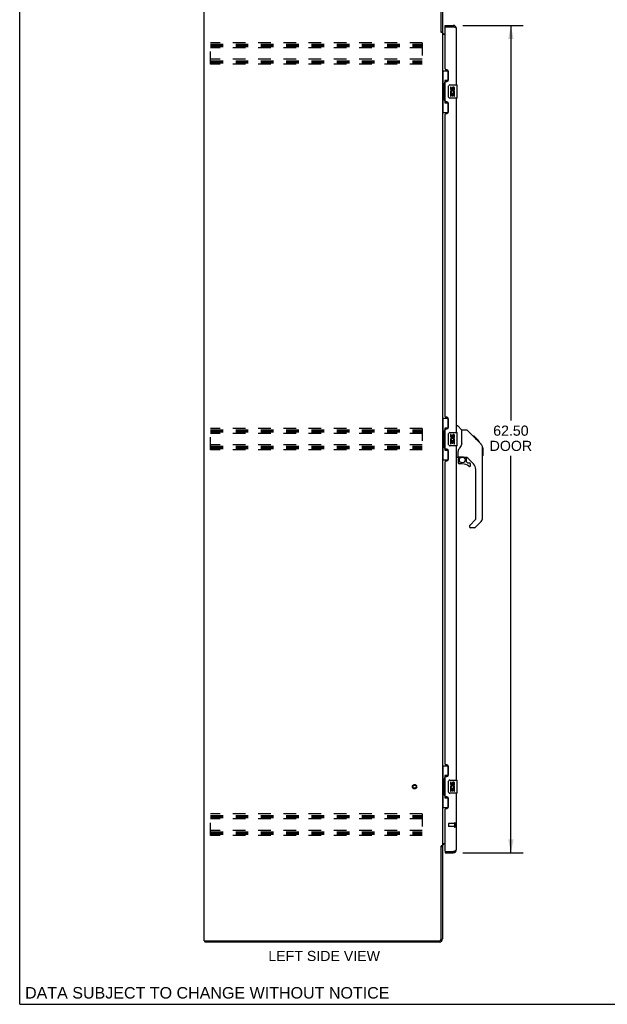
# Model space of a CAD drawing. Header units: inches. Extents: x 0 to 173, y 0 to 112.
# Tile 1 of 13: x 0 to 44, y 0 to 74. Entities that reach past the tile are written whole.
import ezdxf

# ---------------------------------------------------------------- set-up
doc = ezdxf.new("R2010")
doc.units = ezdxf.units.IN
doc.header["$LTSCALE"] = 9.537
doc.header["$MEASUREMENT"] = 0
doc.linetypes.add('HIDDEN', pattern=[0.2, 0.1, -0.1])
doc.layers.get('0').update_dxf_attribs({"linetype": 'CONTINUOUS'})
for name, color, linetype in [('02___PRT_ALL_AXES', 7, 'CONTINUOUS'), ('DEFAULT_2', 8, 'HIDDEN'), ('DIMENSIONS', 7, 'CONTINUOUS')]:
    doc.layers.add(name, color=color, linetype=linetype)
doc.styles.get("Standard").update_dxf_attribs({"font": 'arial.ttf'})
doc.dimstyles.new('DIMSTYLE_1', dxfattribs={"dimtxt": 0.765, "dimasz": 1.02, "dimexe": 0.09, "dimexo": 0.07, "dimgap": 0.0375, "dimtad": 0, "dimtih": 1, "dimtoh": 1, "dimzin": 4, "dimdsep": 46, "dimtxsty": 'Standard', "dimblk": '_FILLED', "dimblk1": '_FILLED', "dimblk2": '_FILLED', "dimcen": 0.09, "dimazin": 1, "dimtfac": 1, "dimtdec": 3, "dimtofl": 0, "dimtmove": 0, "dimatfit": 3, "dimldrblk": '_FILLED', "dimfxl": 0, "dimtolj": 1, "dimtzin": 4, "dimarcsym": 0})

# ---------------------------------------------------------------- blocks, each defined once
blk = doc.blocks.new('_FILLED')
at = {"color": 0, "linetype": 'ByBlock'}
blk.add_solid([(0, 0), (-1, 0.2), (-1, -0.2)], dxfattribs=at)
blk = doc.blocks.new('*D4')
at = {"layer": 'DIMENSIONS', "color": 2, "linetype": 'Continuous'}
for p, q in [((33.448, 73.938), (38.006, 73.938)), ((37.088, 73.938), (37.088, 44.093)), ((37.088, 11.438), (37.088, 41.416)), ((33.448, 11.438), (38.006, 11.438))]:
    blk.add_line(p, q, dxfattribs=at)
at = {"layer": 'DIMENSIONS', "color": 2, "linetype": 'Continuous', "xscale": 1.02, "yscale": 1.02, "zscale": 1.02}
for p, rotation in [((37.088, 73.938), 90), ((37.088, 11.438), 270)]:
    blk.add_blockref('_FILLED', p, dxfattribs=dict(at, rotation=rotation))
at = {"layer": 'DIMENSIONS', "color": 2, "linetype": 'Continuous', "insert": (37.088, 43.711), "char_height": 0.765, "width": 3.20219, "attachment_point": 2, "line_spacing_factor": 0.9}
blk.add_mtext('62.50\\PDOOR', dxfattribs=at)

msp = doc.modelspace()

# ---------------------------------------------------------------- linework, layer by layer
at = {"color": 7, "linetype": 'Continuous'}
for p, q in [((0, 0), (0, 112.2)), ((32.126, 73.834), (32.126, 73.938)), ((32.146, 73.834), (32.126, 73.834)), ((32.734, 73.938), (32.734, 73.834)), ((31.818, 73.448), (31.922, 73.448)), ((31.922, 70.513), (32.363, 70.513)), ((31.961, 70.513), (31.961, 69.488)), ((32.326, 70.513), (32.326, 69.733)), ((31.939, 69.488), (31.939, 68.388)), ((31.939, 69.488), (32.062, 69.488)), ((32.062, 69.518), (32.062, 69.539)), ((32.062, 68.388), (32.062, 69.488)), ((32.099, 69.778), (32.099, 68.098)), ((32.326, 69.778), (32.099, 69.778)), ((32.385, 68.538), (32.385, 69.338)), ((32.485, 69.438), (33.025, 69.438)), ((33.04, 68.453), (33.04, 69.423)), ((33.025, 68.438), (32.485, 68.438)), ((31.939, 68.388), (32.062, 68.388)), ((31.961, 68.388), (31.961, 67.363)), ((32.062, 68.337), (32.062, 68.358)), ((32.099, 68.098), (32.326, 68.098)), ((32.326, 68.143), (32.326, 67.363)), ((31.922, 67.363), (32.363, 67.363)), ((31.922, 44.263), (32.363, 44.263)), ((31.961, 44.263), (31.961, 43.238)), ((32.326, 44.263), (32.326, 43.483)), ((31.939, 43.238), (32.062, 43.238)), ((31.939, 43.238), (31.939, 42.138)), ((32.062, 43.268), (32.062, 43.289)), ((32.062, 42.138), (32.062, 43.238)), ((32.326, 43.528), (32.099, 43.528)), ((32.099, 43.528), (32.099, 41.848)), ((32.485, 43.188), (33.025, 43.188)), ((32.98, 43.692), (33.042, 43.692)), ((33.04, 42.203), (33.04, 43.173)), ((33.368, 43.383), (33.07, 43.681)), ((33.735, 43.377), (33.374, 43.377)), ((33.374, 42.273), (33.374, 43.377)), ((34.555, 42.589), (33.79, 43.354)), ((32.385, 42.288), (32.385, 43.088)), ((34.312, 42.9), (34.245, 42.9)), ((34.319, 42.892), (34.252, 42.892)), ((34.329, 42.883), (34.262, 42.883)), ((34.335, 42.876), (34.269, 42.876)), ((34.343, 42.868), (34.277, 42.868)), ((34.363, 42.848), (34.296, 42.848)), ((34.312, 42.9), (34.639, 42.573)), ((34.386, 42.826), (34.319, 42.826)), ((34.409, 42.802), (34.342, 42.802)), ((34.433, 42.779), (34.366, 42.779)), ((34.456, 42.755), (34.39, 42.755)), ((34.48, 42.731), (34.413, 42.731)), ((34.502, 42.709), (34.435, 42.709)), ((34.522, 42.689), (34.456, 42.689)), ((34.54, 42.672), (34.473, 42.672)), ((34.553, 42.659), (34.486, 42.659)), ((34.557, 42.654), (34.49, 42.654)), ((34.559, 42.652), (34.492, 42.652)), ((34.56, 42.652), (34.493, 42.652)), ((34.56, 42.651), (34.493, 42.651)), ((34.542, 42.602), (34.494, 42.65)), ((34.563, 42.649), (34.496, 42.649)), ((34.567, 42.644), (34.5, 42.644)), ((34.573, 42.638), (34.506, 42.638)), ((34.587, 42.625), (34.52, 42.625)), ((34.602, 42.61), (34.535, 42.61)), ((34.555, 42.589), (34.542, 42.602)), ((34.609, 42.602), (34.543, 42.602)), ((34.616, 42.595), (34.549, 42.595)), ((34.555, 42.589), (34.834, 42.31)), ((34.628, 42.583), (34.562, 42.583)), ((34.634, 42.578), (34.567, 42.578)), ((34.637, 42.574), (34.57, 42.574)), ((34.639, 42.573), (34.572, 42.573)), ((34.638, 42.573), (34.572, 42.573)), ((34.639, 42.572), (34.572, 42.572)), ((34.727, 42.484), (34.639, 42.572)), ((34.656, 42.488), (34.723, 42.488)), ((34.725, 42.486), (34.658, 42.486)), ((34.727, 42.484), (34.661, 42.484)), ((31.939, 42.138), (32.062, 42.138)), ((31.961, 42.138), (31.961, 41.113)), ((32.062, 42.087), (32.062, 42.108)), ((32.099, 41.848), (32.326, 41.848)), ((32.326, 41.893), (32.326, 41.113)), ((33.025, 42.188), (32.485, 42.188)), ((33.098, 41.35), (33.098, 41.756)), ((34.948, 42.055), (34.947, 42.062)), ((34.949, 36.749), (34.949, 42.033)), ((34.96, 42.037), (34.96, 41.45)), ((31.922, 41.113), (32.363, 41.113)), ((33.059, 41.31), (32.98, 41.31)), ((33.098, 41.133), (33.098, 40.895)), ((33.118, 41.352), (33.413, 41.352)), ((33.156, 41.272), (33.236, 41.352)), ((33.162, 41.266), (33.159, 41.269)), ((33.166, 41.262), (33.162, 41.266)), ((33.17, 41.258), (33.166, 41.262)), ((33.413, 41.352), (33.42, 41.351)), ((33.686, 41.31), (33.598, 41.31)), ((33.728, 40.979), (33.728, 41.305)), ((33.732, 40.97), (33.803, 40.898)), ((34.264, 40.814), (33.762, 41.315)), ((33.413, 40.816), (33.177, 40.816)), ((33.812, 40.895), (33.964, 40.895)), ((34.043, 40.697), (34.043, 40.816)), ((34.437, 36.663), (34.437, 40.396)), ((33.978, 36.172), (34.414, 36.608)), ((34.833, 36.47), (34.381, 36.018)), ((33.964, 36.139), (33.964, 36.074)), ((34.325, 35.995), (34.043, 35.995)), ((31.922, 18.013), (32.363, 18.013)), ((31.961, 18.013), (31.961, 16.988)), ((32.326, 18.013), (32.326, 17.233)), ((32.326, 17.278), (32.099, 17.278)), ((32.099, 17.278), (32.099, 15.598)), ((31.939, 16.988), (32.062, 16.988)), ((31.939, 16.988), (31.939, 15.888)), ((32.062, 17.018), (32.062, 17.039)), ((32.062, 15.888), (32.062, 16.988)), ((32.385, 16.038), (32.385, 16.838)), ((32.485, 16.938), (33.025, 16.938)), ((33.04, 15.953), (33.04, 16.923)), ((31.939, 15.888), (32.062, 15.888)), ((31.961, 15.888), (31.961, 14.863)), ((32.062, 15.837), (32.062, 15.858)), ((32.326, 15.643), (32.326, 14.863)), ((33.025, 15.938), (32.485, 15.938)), ((32.099, 15.598), (32.326, 15.598)), ((31.922, 14.863), (32.363, 14.863)), ((31.818, 11.929), (31.922, 11.929)), ((32.126, 11.542), (32.146, 11.542)), ((32.126, 11.542), (32.126, 11.438)), ((32.734, 11.438), (32.734, 11.542)), ((13.974, 4.792), (13.974, 4.688)), ((0, 0), (173.4, 0))]:
    msp.add_line(p, q, dxfattribs=at)
at = {"color": 3, "linetype": 'Continuous'}
for p, q in [((13.922, 4.792), (13.922, 76.584)), ((31.818, 73.436), (31.818, 76.441)), ((31.922, 76.442), (31.922, 73.435)), ((32.126, 73.938), (32.734, 73.938)), ((32.126, 70.646), (32.126, 73.814)), ((32.146, 73.834), (32.734, 73.834)), ((32.764, 73.823), (32.734, 73.834)), ((32.782, 73.816), (32.764, 73.823)), ((32.793, 73.812), (32.782, 73.816)), ((32.805, 73.807), (32.793, 73.812)), ((32.98, 69.438), (32.98, 73.692)), ((31.831, 73.414), (31.829, 73.418)), ((31.922, 73.396), (31.847, 73.396)), ((31.922, 73.396), (31.922, 11.981)), ((32.126, 73.24), (31.962, 73.24)), ((32.065, 73.292), (32.126, 73.292)), ((32.246, 70.586), (32.186, 70.586)), ((32.376, 69.836), (32.376, 70.456)), ((32.126, 68.231), (32.126, 69.646)), ((32.186, 69.706), (32.246, 69.706)), ((32.98, 43.188), (32.98, 68.438)), ((32.246, 68.171), (32.186, 68.171)), ((32.376, 67.421), (32.376, 68.041)), ((32.126, 44.396), (32.126, 67.231)), ((32.186, 67.291), (32.246, 67.291)), ((32.246, 44.336), (32.186, 44.336)), ((32.376, 43.586), (32.376, 44.206)), ((32.126, 41.981), (32.126, 43.396)), ((32.186, 43.456), (32.246, 43.456)), ((32.246, 41.921), (32.186, 41.921)), ((32.376, 41.171), (32.376, 41.791)), ((32.98, 16.938), (32.98, 42.188)), ((32.126, 18.146), (32.126, 40.981)), ((32.186, 41.041), (32.246, 41.041)), ((32.246, 18.086), (32.186, 18.086)), ((32.376, 17.336), (32.376, 17.956)), ((32.126, 15.731), (32.126, 17.146)), ((32.186, 17.206), (32.246, 17.206)), ((32.246, 15.671), (32.186, 15.671)), ((32.98, 11.685), (32.98, 15.938)), ((32.376, 14.921), (32.376, 15.541)), ((32.126, 11.562), (32.126, 14.731)), ((32.186, 14.791), (32.246, 14.791)), ((31.818, 4.935), (31.818, 11.94)), ((31.922, 11.981), (31.847, 11.981)), ((31.922, 11.942), (31.922, 4.935)), ((31.962, 12.136), (32.126, 12.136)), ((32.126, 12.084), (32.065, 12.084)), ((32.126, 11.438), (32.734, 11.438)), ((32.146, 11.542), (32.734, 11.542)), ((32.734, 11.542), (32.764, 11.553)), ((32.764, 11.553), (32.782, 11.56)), ((32.782, 11.56), (32.793, 11.564)), ((32.793, 11.564), (32.805, 11.569)), ((32.805, 11.569), (32.817, 11.573)), ((13.922, 4.792), (31.675, 4.792)), ((31.676, 4.688), (13.974, 4.688))]:
    msp.add_line(p, q, dxfattribs=at)
for points in [[(32.98, 73.692), (32.98, 73.694), (32.98, 73.696), (32.979, 73.698), (32.979, 73.701), (32.978, 73.703), (32.977, 73.705), (32.976, 73.707), (32.975, 73.709), (32.974, 73.712), (32.973, 73.714), (32.971, 73.716), (32.969, 73.718), (32.968, 73.721), (32.966, 73.723), (32.964, 73.725), (32.961, 73.727), (32.959, 73.73), (32.956, 73.732), (32.954, 73.734), (32.951, 73.736), (32.948, 73.738), (32.945, 73.741), (32.942, 73.743), (32.938, 73.745), (32.935, 73.747), (32.932, 73.75), (32.928, 73.752), (32.924, 73.754), (32.92, 73.756), (32.916, 73.758), (32.912, 73.761), (32.908, 73.763), (32.903, 73.765), (32.899, 73.767), (32.895, 73.77), (32.89, 73.772), (32.885, 73.774), (32.88, 73.776), (32.875, 73.778), (32.87, 73.781), (32.865, 73.783), (32.86, 73.785), (32.855, 73.787), (32.85, 73.79), (32.844, 73.792), (32.839, 73.794), (32.833, 73.796), (32.828, 73.799), (32.822, 73.801), (32.817, 73.803), (32.805, 73.807)], [(31.829, 73.418), (31.828, 73.42), (31.827, 73.422), (31.827, 73.423), (31.826, 73.425), (31.824, 73.427), (31.823, 73.429), (31.822, 73.43), (31.821, 73.432), (31.82, 73.434), (31.818, 73.436)], [(31.847, 73.396), (31.846, 73.397), (31.844, 73.399), (31.842, 73.4), (31.841, 73.402), (31.839, 73.403), (31.838, 73.405), (31.837, 73.406), (31.836, 73.408), (31.835, 73.409), (31.834, 73.41), (31.833, 73.412), (31.832, 73.413), (31.831, 73.414)], [(31.938, 73.266), (31.935, 73.267), (31.933, 73.268), (31.931, 73.269), (31.929, 73.271), (31.927, 73.272), (31.925, 73.274), (31.924, 73.275), (31.923, 73.277), (31.922, 73.278), (31.922, 73.279), (31.922, 73.281)], [(31.962, 73.24), (31.962, 73.242), (31.962, 73.244), (31.962, 73.246), (31.961, 73.248), (31.96, 73.249), (31.959, 73.251), (31.958, 73.253), (31.957, 73.254), (31.955, 73.256), (31.953, 73.257), (31.951, 73.258), (31.949, 73.26), (31.947, 73.261), (31.945, 73.262), (31.943, 73.263), (31.938, 73.266)], [(31.831, 11.962), (31.829, 11.958), (31.828, 11.956), (31.827, 11.955), (31.827, 11.953), (31.826, 11.951), (31.824, 11.949), (31.823, 11.948), (31.822, 11.946), (31.821, 11.944), (31.82, 11.942), (31.818, 11.94)], [(31.847, 11.981), (31.846, 11.979), (31.844, 11.978), (31.842, 11.976), (31.841, 11.974), (31.839, 11.973), (31.838, 11.972), (31.837, 11.97), (31.836, 11.969), (31.835, 11.967), (31.834, 11.966), (31.833, 11.965), (31.832, 11.963), (31.831, 11.962)], [(31.943, 12.113), (31.938, 12.111), (31.935, 12.109), (31.933, 12.108), (31.931, 12.107), (31.929, 12.106), (31.927, 12.104), (31.925, 12.103), (31.924, 12.101), (31.923, 12.1), (31.922, 12.098), (31.922, 12.097), (31.922, 12.095)], [(31.962, 12.136), (31.962, 12.134), (31.962, 12.132), (31.962, 12.13), (31.961, 12.129), (31.96, 12.127), (31.959, 12.125), (31.958, 12.124), (31.957, 12.122), (31.955, 12.121), (31.953, 12.119), (31.951, 12.118), (31.949, 12.117), (31.947, 12.115), (31.945, 12.114), (31.943, 12.113)], [(32.817, 11.573), (32.822, 11.576), (32.828, 11.578), (32.833, 11.58), (32.839, 11.582), (32.844, 11.584), (32.85, 11.587), (32.855, 11.589), (32.86, 11.591), (32.865, 11.593), (32.87, 11.596), (32.875, 11.598), (32.88, 11.6), (32.885, 11.602), (32.89, 11.605), (32.895, 11.607), (32.899, 11.609), (32.903, 11.611), (32.908, 11.613), (32.912, 11.616), (32.916, 11.618), (32.92, 11.62), (32.924, 11.622), (32.928, 11.625), (32.932, 11.627), (32.935, 11.629), (32.938, 11.631), (32.942, 11.633), (32.945, 11.636), (32.948, 11.638), (32.951, 11.64), (32.954, 11.642), (32.956, 11.645), (32.959, 11.647), (32.961, 11.649), (32.964, 11.651), (32.966, 11.653), (32.968, 11.656), (32.969, 11.658), (32.971, 11.66), (32.973, 11.662), (32.974, 11.665), (32.975, 11.667), (32.976, 11.669), (32.977, 11.671), (32.978, 11.674), (32.979, 11.676), (32.979, 11.678), (32.98, 11.68), (32.98, 11.682), (32.98, 11.685)]]:
    msp.add_lwpolyline(points, dxfattribs=at)
at = {"color": 7, "linetype": 'Continuous'}
for points in [[(32.099, 69.754), (32.099, 69.751), (32.1, 69.747), (32.101, 69.743), (32.102, 69.739), (32.104, 69.734), (32.106, 69.729), (32.108, 69.724), (32.111, 69.718), (32.114, 69.711), (32.118, 69.704), (32.123, 69.697), (32.127, 69.689), (32.133, 69.681), (32.135, 69.677)], [(32.385, 69.338), (32.385, 69.344), (32.386, 69.351), (32.387, 69.357), (32.388, 69.363), (32.39, 69.369), (32.392, 69.374)], [(32.392, 68.502), (32.39, 68.508), (32.388, 68.514), (32.387, 68.52), (32.386, 68.526), (32.385, 68.532), (32.385, 68.538)], [(32.135, 68.199), (32.133, 68.196), (32.127, 68.187), (32.123, 68.179), (32.118, 68.172), (32.114, 68.165), (32.111, 68.159), (32.108, 68.153), (32.106, 68.147), (32.104, 68.142), (32.102, 68.137), (32.101, 68.133), (32.1, 68.129), (32.099, 68.125), (32.099, 68.122)], [(32.099, 43.504), (32.099, 43.501), (32.1, 43.497), (32.101, 43.493), (32.102, 43.489), (32.104, 43.484), (32.106, 43.479), (32.108, 43.474), (32.111, 43.468), (32.114, 43.461), (32.118, 43.454), (32.123, 43.447), (32.127, 43.439), (32.133, 43.431), (32.135, 43.427)], [(33.79, 43.354), (33.783, 43.361), (33.774, 43.367), (33.765, 43.371), (33.755, 43.374), (33.745, 43.376), (33.735, 43.377)], [(32.385, 43.088), (32.385, 43.094), (32.386, 43.101), (32.387, 43.107), (32.388, 43.113), (32.39, 43.119), (32.392, 43.124)], [(34.494, 42.65), (34.472, 42.672), (34.45, 42.694), (34.428, 42.716)], [(32.135, 41.949), (32.133, 41.946), (32.127, 41.937), (32.123, 41.929), (32.118, 41.922), (32.114, 41.915), (32.111, 41.909), (32.108, 41.903), (32.106, 41.897), (32.104, 41.892), (32.102, 41.887), (32.101, 41.883), (32.1, 41.879), (32.099, 41.875), (32.099, 41.872)], [(32.392, 42.252), (32.39, 42.258), (32.388, 42.264), (32.387, 42.27), (32.386, 42.276), (32.385, 42.282), (32.385, 42.288)], [(33.151, 41.927), (33.141, 41.911), (33.125, 41.882), (33.113, 41.85), (33.104, 41.816), (33.099, 41.781), (33.098, 41.756)], [(33.374, 42.335), (33.353, 42.278), (33.323, 42.209), (33.286, 42.138), (33.244, 42.066), (33.196, 41.992), (33.151, 41.927)], [(34.949, 42.033), (34.947, 42.061), (34.942, 42.103), (34.933, 42.144), (34.919, 42.183), (34.901, 42.221), (34.879, 42.256), (34.853, 42.289), (34.834, 42.31)], [(33.17, 41.258), (33.161, 41.248), (33.152, 41.237), (33.144, 41.225), (33.137, 41.213), (33.132, 41.2), (33.127, 41.187), (33.123, 41.174), (33.12, 41.16), (33.119, 41.147), (33.118, 41.133)], [(33.159, 41.269), (33.158, 41.27), (33.157, 41.271), (33.156, 41.272), (33.156, 41.272)], [(33.42, 41.351), (33.44, 41.35), (33.461, 41.348), (33.482, 41.344), (33.501, 41.339), (33.52, 41.334), (33.536, 41.329), (33.549, 41.324), (33.562, 41.319), (33.572, 41.316), (33.581, 41.313), (33.589, 41.311), (33.597, 41.31), (33.598, 41.31)], [(32.099, 17.254), (32.099, 17.251), (32.1, 17.247), (32.101, 17.243), (32.102, 17.239), (32.104, 17.234), (32.106, 17.229), (32.108, 17.224), (32.111, 17.218), (32.114, 17.211), (32.118, 17.204), (32.123, 17.197), (32.127, 17.189), (32.133, 17.181), (32.135, 17.177)], [(32.385, 16.838), (32.385, 16.844), (32.386, 16.851), (32.387, 16.857), (32.388, 16.863), (32.39, 16.869), (32.392, 16.874)], [(32.135, 15.699), (32.133, 15.696), (32.127, 15.687), (32.123, 15.679), (32.118, 15.672), (32.114, 15.665), (32.111, 15.659), (32.108, 15.653), (32.106, 15.647), (32.104, 15.642), (32.102, 15.637), (32.101, 15.633), (32.1, 15.629), (32.099, 15.625), (32.099, 15.622)], [(32.392, 16.002), (32.39, 16.008), (32.388, 16.014), (32.387, 16.02), (32.386, 16.026), (32.385, 16.032), (32.385, 16.038)]]:
    msp.add_lwpolyline(points, dxfattribs=at)
msp.add_circle((33.413, 41.111), 0.217, dxfattribs=at)
at = {"color": 3, "linetype": 'Continuous'}
for centre, radius, start, end in [((32.146, 73.814), 0.02, 90, 180), ((32.734, 73.692), 0.246, 0, 90), ((32.065, 73.435), 0.142, 180, 270), ((32.186, 70.646), 0.06, 180, 270), ((32.246, 70.456), 0.13, 0, 90), ((32.186, 69.646), 0.06, 90, 180), ((32.246, 69.836), 0.13, 270, 360), ((32.186, 68.231), 0.06, 180, 270), ((32.246, 68.041), 0.13, 0, 90), ((32.186, 67.231), 0.06, 90, 180), ((32.246, 67.421), 0.13, 270, 360), ((32.186, 44.396), 0.06, 180, 270), ((32.246, 44.206), 0.13, 0, 90), ((32.186, 43.396), 0.06, 90, 180), ((32.246, 43.586), 0.13, 270, 360), ((32.186, 41.981), 0.06, 180, 270), ((32.246, 41.791), 0.13, 0, 90), ((32.186, 40.981), 0.06, 90, 180), ((32.246, 41.171), 0.13, 270, 360), ((32.186, 18.146), 0.06, 180, 270), ((32.246, 17.956), 0.13, 0, 90), ((32.186, 17.146), 0.06, 90, 180), ((32.246, 17.336), 0.13, 270, 360), ((32.186, 15.731), 0.06, 180, 270), ((32.246, 15.541), 0.13, 0, 90), ((32.246, 14.921), 0.13, 270, 360), ((32.186, 14.731), 0.06, 90, 180), ((32.065, 11.942), 0.142, 90, 180), ((32.146, 11.562), 0.02, 180, 270), ((32.734, 11.685), 0.246, 270, 360), ((31.675, 4.935), 0.143, 270, 360), ((31.676, 4.935), 0.246, 270, 360)]:
    msp.add_arc(centre, radius, start, end, dxfattribs=at)
at = {"color": 7, "linetype": 'Continuous'}
for centre, radius, start, end in [((32.734, 73.692), 0.142, 48.63672, 90), ((32.816, 73.548), 0.26, 90, 92.60473), ((32.485, 69.338), 0.1, 90, 158.79459), ((33.025, 69.423), 0.015, 0, 90), ((32.485, 68.538), 0.1, 201.20502, 270), ((33.025, 68.453), 0.015, 270, 360), ((32.485, 43.088), 0.1, 90, 158.79459), ((33.025, 43.173), 0.015, 0, 90), ((33.042, 43.653), 0.0394, 45, 90), ((33.354, 43.369), 0.0197, 7.5, 45), ((32.485, 42.288), 0.1, 201.20502, 270), ((33.025, 42.203), 0.015, 270, 360), ((34.941, 42.037), 0.0197, 0, 68.93953), ((33.059, 41.35), 0.0394, 270, 360), ((33.118, 41.371), 0.0197, 180, 270), ((33.295, 41.133), 0.197, 135, 180), ((33.686, 41.113), 0.197, 45, 90), ((33.74, 40.979), 0.0118, 180, 225), ((34.941, 41.45), 0.0197, 293.60704, 360), ((33.177, 40.895), 0.0787, 180, 270), ((33.413, 40.029), 0.787, 50.4788, 90), ((33.812, 40.907), 0.0118, 225, 270), ((33.964, 40.697), 0.0787, 230.4788, 360), ((33.964, 40.816), 0.0787, 0, 90), ((33.846, 40.396), 0.591, 0, 45), ((34.358, 36.663), 0.0787, 315, 360), ((34.555, 36.749), 0.394, 315, 360), ((34.012, 36.139), 0.0472, 135, 180), ((34.043, 36.074), 0.0787, 180, 270), ((34.325, 36.074), 0.0787, 270, 315), ((32.485, 16.838), 0.1, 90, 158.79459), ((33.025, 16.923), 0.015, 0, 90), ((32.485, 16.038), 0.1, 201.20502, 270), ((33.025, 15.953), 0.015, 270, 360), ((32.734, 11.685), 0.142, 270, 311.36328), ((32.816, 11.828), 0.26, 267.37967, 270)]:
    msp.add_arc(centre, radius, start, end, dxfattribs=at)
for centre, start_param, end_param in [((32.166, 69.529), 0.699287, 1.51401), ((32.166, 69.529), -4.655602, -3.84088), ((32.166, 68.348), 0.699287, 1.51401), ((32.166, 68.348), -4.655602, -3.84088), ((32.166, 43.279), 0.699287, 1.51401), ((32.166, 43.279), -4.655602, -3.84088), ((32.166, 42.098), 0.699287, 1.51401), ((32.166, 42.098), -4.655602, -3.84088), ((32.166, 17.029), 0.699287, 1.51401), ((32.166, 17.029), -4.655602, -3.84088), ((32.166, 15.848), 0.699287, 1.51401), ((32.166, 15.848), -4.655602, -3.84088)]:
    msp.add_ellipse(centre, major_axis=(0, 0.18), ratio=0.579493, start_param=start_param, end_param=end_param, dxfattribs=at)
at = {"layer": '02___PRT_ALL_AXES', "color": 7, "linetype": 'Continuous'}
for p, q in [((32.523, 69.284), (32.523, 69.148)), ((32.586, 69.284), (32.523, 69.284)), ((32.586, 69.148), (32.586, 69.284)), ((32.651, 69.21), (32.651, 69.141)), ((32.711, 69.148), (32.711, 69.19)), ((32.774, 69.19), (32.774, 69.053)), ((32.837, 69.053), (32.837, 69.19)), ((32.523, 68.823), (32.523, 68.592)), ((32.541, 68.823), (32.523, 68.823)), ((32.523, 68.592), (32.586, 68.592)), ((32.575, 68.823), (32.603, 68.842)), ((32.575, 68.823), (32.837, 68.823)), ((32.586, 68.592), (32.586, 68.76)), ((32.586, 68.76), (32.651, 68.76)), ((32.651, 68.76), (32.651, 68.624)), ((32.651, 68.624), (32.711, 68.624)), ((32.711, 68.624), (32.711, 68.76)), ((32.711, 68.76), (32.774, 68.76)), ((32.766, 68.859), (32.824, 68.834)), ((32.774, 69.053), (32.837, 69.053)), ((32.774, 68.76), (32.774, 68.592)), ((32.774, 68.592), (32.837, 68.592)), ((32.837, 68.592), (32.837, 68.823)), ((32.586, 43.034), (32.523, 43.034)), ((32.523, 43.034), (32.523, 42.898)), ((32.541, 42.573), (32.523, 42.573)), ((32.523, 42.573), (32.523, 42.342)), ((32.575, 42.573), (32.603, 42.592)), ((32.575, 42.573), (32.837, 42.573)), ((32.586, 42.898), (32.586, 43.034)), ((32.586, 42.51), (32.651, 42.51)), ((32.586, 42.342), (32.586, 42.51)), ((32.651, 42.96), (32.651, 42.891)), ((32.651, 42.51), (32.651, 42.374)), ((32.711, 42.898), (32.711, 42.94)), ((32.711, 42.51), (32.774, 42.51)), ((32.711, 42.374), (32.711, 42.51)), ((32.766, 42.609), (32.824, 42.584)), ((32.774, 42.94), (32.774, 42.803)), ((32.774, 42.803), (32.837, 42.803)), ((32.774, 42.51), (32.774, 42.342)), ((32.837, 42.803), (32.837, 42.94)), ((32.837, 42.342), (32.837, 42.573)), ((32.523, 42.342), (32.586, 42.342)), ((32.651, 42.374), (32.711, 42.374)), ((32.774, 42.342), (32.837, 42.342)), ((32.586, 16.784), (32.523, 16.784)), ((32.523, 16.784), (32.523, 16.648)), ((32.586, 16.648), (32.586, 16.784)), ((32.651, 16.71), (32.651, 16.641)), ((32.711, 16.648), (32.711, 16.69)), ((32.774, 16.69), (32.774, 16.553)), ((32.774, 16.553), (32.837, 16.553)), ((32.837, 16.553), (32.837, 16.69)), ((32.541, 16.323), (32.523, 16.323)), ((32.523, 16.323), (32.523, 16.092)), ((32.523, 16.092), (32.586, 16.092)), ((32.575, 16.323), (32.603, 16.342)), ((32.575, 16.323), (32.837, 16.323)), ((32.586, 16.26), (32.651, 16.26)), ((32.586, 16.092), (32.586, 16.26)), ((32.651, 16.26), (32.651, 16.124)), ((32.651, 16.124), (32.711, 16.124)), ((32.711, 16.26), (32.774, 16.26)), ((32.711, 16.124), (32.711, 16.26)), ((32.766, 16.359), (32.824, 16.334)), ((32.774, 16.26), (32.774, 16.092)), ((32.774, 16.092), (32.837, 16.092)), ((32.837, 16.092), (32.837, 16.323))]:
    msp.add_line(p, q, dxfattribs=at)
at = {"layer": '02___PRT_ALL_AXES', "color": 8, "linetype": 'HIDDEN'}
for p, q in [((32.833, 13.666), (32.386, 13.666)), ((32.833, 13.418), (32.386, 13.418)), ((32.833, 13.666), (32.833, 13.418))]:
    msp.add_line(p, q, dxfattribs=at)
msp.add_circle((29.818, 16.438), 0.124, dxfattribs=at)
at = {"layer": '02___PRT_ALL_AXES', "color": 7, "linetype": 'Continuous'}
for centre, radius, start, end in [((32.743, 69.19), 0.0943, 68.69989, 167.43379), ((32.743, 69.19), 0.0314, 0, 180.04847), ((32.743, 69.19), 0.0943, 0, 68.67039), ((32.677, 68.896), 0.154, 161.41988, 206.19629), ((32.617, 69.148), 0.0943, 180, 360), ((32.68, 68.896), 0.157, 336.59665, 161.87913), ((32.68, 68.896), 0.157, 205.73705, 207.8532), ((32.617, 69.148), 0.0314, 180, 261.22946), ((32.68, 68.896), 0.0943, 336.59665, 215.11217), ((32.616, 69.153), 0.0362, 263.42855, 341.76278), ((32.677, 42.646), 0.154, 161.41988, 206.19629), ((32.617, 42.898), 0.0943, 180, 360), ((32.68, 42.646), 0.157, 336.59665, 161.87913), ((32.68, 42.646), 0.157, 205.73705, 207.8532), ((32.617, 42.898), 0.0314, 180, 261.22946), ((32.68, 42.646), 0.0943, 336.59665, 215.11217), ((32.616, 42.903), 0.0362, 263.42855, 341.76278), ((32.743, 42.94), 0.0943, 68.69989, 167.43379), ((32.743, 42.94), 0.0314, 0, 180.04847), ((32.743, 42.94), 0.0943, 0, 68.67039), ((32.677, 16.396), 0.154, 161.41988, 206.19629), ((32.617, 16.648), 0.0943, 180, 360), ((32.68, 16.396), 0.157, 336.59665, 161.87913), ((32.617, 16.648), 0.0314, 180, 261.22946), ((32.68, 16.396), 0.0943, 336.59665, 215.11217), ((32.616, 16.653), 0.0362, 263.42855, 341.76278), ((32.743, 16.69), 0.0943, 68.69989, 167.43379), ((32.743, 16.69), 0.0314, 0, 180.04847), ((32.743, 16.69), 0.0943, 0, 68.67039), ((32.68, 16.396), 0.157, 205.73705, 207.8532)]:
    msp.add_arc(centre, radius, start, end, dxfattribs=at)
at = {"layer": 'DEFAULT_2', "color": 8, "linetype": 'HIDDEN'}
for p, q in [((14.401, 71.001), (14.401, 72.626)), ((30.401, 72.626), (14.401, 72.626)), ((14.401, 72.522), (30.401, 72.522)), ((14.401, 72.432), (30.401, 72.432)), ((14.401, 72.355), (30.401, 72.355)), ((30.401, 72.251), (14.401, 72.251)), ((30.401, 72.626), (30.401, 71.001)), ((30.401, 71.376), (14.401, 71.376)), ((14.401, 71.272), (30.401, 71.272)), ((14.401, 71.182), (30.401, 71.182)), ((14.401, 71.105), (30.401, 71.105)), ((30.401, 71.001), (14.401, 71.001)), ((14.401, 41.876), (14.401, 43.501)), ((30.401, 43.501), (14.401, 43.501)), ((14.401, 43.397), (30.401, 43.397)), ((14.401, 43.307), (30.401, 43.307)), ((14.401, 43.23), (30.401, 43.23)), ((30.401, 43.501), (30.401, 41.876)), ((30.401, 43.126), (14.401, 43.126)), ((30.401, 42.251), (14.401, 42.251)), ((14.401, 42.147), (30.401, 42.147)), ((14.401, 42.057), (30.401, 42.057)), ((14.401, 41.98), (30.401, 41.98)), ((30.401, 41.876), (14.401, 41.876)), ((30.401, 14.376), (14.401, 14.376)), ((14.401, 12.751), (14.401, 14.376)), ((14.401, 14.272), (30.401, 14.272)), ((14.401, 14.182), (30.401, 14.182)), ((30.401, 14.376), (30.401, 12.751)), ((14.401, 14.105), (30.401, 14.105)), ((30.401, 14.001), (14.401, 14.001)), ((32.376, 13.656), (32.376, 13.428)), ((32.833, 13.684), (32.833, 13.4)), ((32.876, 13.684), (32.876, 13.4)), ((30.401, 13.126), (14.401, 13.126)), ((14.401, 13.022), (30.401, 13.022)), ((14.401, 12.932), (30.401, 12.932)), ((14.401, 12.855), (30.401, 12.855)), ((30.401, 12.751), (14.401, 12.751))]:
    msp.add_line(p, q, dxfattribs=at)
for radius in [0.164, 0.124]:
    msp.add_circle((29.818, 16.438), radius, dxfattribs=at)
for centre, radius, start, end in [((32.386, 13.656), 0.01, 90, 180), ((32.386, 13.428), 0.01, 180, 270), ((32.855, 13.684), 0.0215, 0, 180), ((32.855, 13.4), 0.0215, 180, 360)]:
    msp.add_arc(centre, radius, start, end, dxfattribs=at)

# ---------------------------------------------------------------- texts
at = {"layer": 'DIMENSIONS', "color": 2, "linetype": 'Continuous', "attachment_point": 2, "line_spacing_factor": 0.9}
for s, insert, char_height, width in [('LEFT SIDE VIEW', (22.99, 4.035), 0.765, 8.41216), ('DATA SUBJECT TO CHANGE WITHOUT NOTICE', (14.162, 1.301), 0.867, 27.46682)]:
    msp.add_mtext(s, dxfattribs=dict(at, insert=insert, char_height=char_height, width=width))

# ---------------------------------------------------------------- dimensions: what is measured, and where the dimension line sits
at = {"layer": 'DIMENSIONS', "color": 2, "linetype": 'Continuous'}
dim = msp.add_linear_dim(base=(37.088, 73.938), p1=(33.378, 11.438), p2=(33.378, 73.938), angle=90, text='<>\\PDOOR', dimstyle='DIMSTYLE_1', dxfattribs=at)
dim.commit()
dim.dimension.update_dxf_attribs({"geometry": '*D4', "text_midpoint": (37.088, 42.754), "dimtype": 160})

doc.saveas('drawing.dxf')
